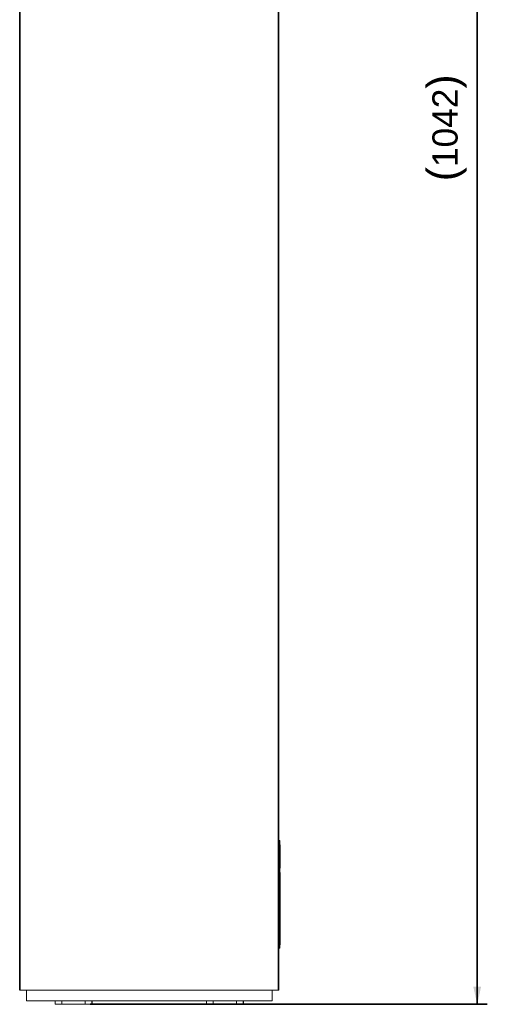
# Model space of a CAD drawing. Header units: millimetres. Extents: x 4 to 1188, y 1 to 840.
# Tile 75 of 123: x 589 to 682, y 244 to 439. Entities that reach past the tile are written whole.
import ezdxf

# ---------------------------------------------------------------- set-up
doc = ezdxf.new("R2010")
doc.units = ezdxf.units.MM
doc.layers.add('1', color=7, linetype='Continuous', true_color=0xffffff)
doc.styles.add('Arial Unicode MS', font='Arial Unicode MS')
doc.dimstyles.get("Standard").update_dxf_attribs({"dimtxt": 0.18, "dimasz": 0.18, "dimexe": 0.18, "dimexo": 0.0625, "dimgap": 0.09, "dimtad": 0, "dimtih": 1, "dimtoh": 1, "dimdec": 4, "dimzin": 0, "dimdsep": 46, "dimtxsty": 'Standard', "dimcen": 0.09, "dimadec": 0, "dimazin": 0, "dimtfac": 1, "dimtdec": 4, "dimtofl": 0, "dimtmove": 0, "dimatfit": 3, "dimfxl": 0, "dimtolj": 1, "dimtzin": 0, "dimarcsym": 0})

# ---------------------------------------------------------------- blocks, each defined once
blk = doc.blocks.new('_U14')
at = {"layer": '1', "color": 18, "lineweight": 35}
for p, q in [((639.03, 591.45), (681.93, 591.45)), ((679.93, 244.09), (679.93, 591.45)), ((603.22, 244.09), (681.93, 244.09))]:
    blk.add_line(p, q, dxfattribs=at)
at = {"layer": '1', "color": 18, "lineweight": 70}
for points in [[(679.93, 591.45), (680.7, 587.95), (679.15, 587.95)], [(679.93, 244.09), (679.15, 247.59), (680.7, 247.59)]]:
    blk.add_solid(points, dxfattribs=at)
at = {"layer": '1', "color": 18, "linetype": 'Continuous', "lineweight": 13, "insert": (677.86, 407.21), "char_height": 5, "attachment_point": 7, "rotation": 90, "line_spacing_factor": 1.047437, "style": 'Arial Unicode MS'}
blk.add_mtext('\\fArial Unicode MS|b0|i0;\\W1.0000;{\\H1.21x;(}1042{\\H1.21x;)}', dxfattribs=at)

msp = doc.modelspace()

# ---------------------------------------------------------------- linework, layer by layer
at = {"layer": '1', "color": 154, "linetype": 'Continuous', "lineweight": 13}
for p, q in [((589.2585, 462.6842), (589.2585, 246.8746)), ((640.5919, 462.4817), (640.5919, 246.8746)), ((640.5919, 276.5413), (640.8252, 276.5413)), ((640.8252, 276.5413), (640.8252, 255.208)), ((640.8675, 275.0241), (640.8675, 275.0241)), ((640.8675, 274.9091), (640.8675, 274.913)), ((640.8675, 274.7933), (640.8675, 274.8019)), ((640.8675, 274.6822), (640.8675, 274.6822)), ((640.8675, 274.5711), (640.8675, 274.5711)), ((640.8675, 273.8874), (640.8675, 273.8874)), ((640.8675, 273.7763), (640.8675, 273.7763)), ((640.8675, 272.973), (640.8675, 272.9815)), ((640.8675, 272.4004), (640.8675, 272.4089)), ((640.8675, 272.2893), (640.8675, 272.2893)), ((640.8675, 272.1782), (640.8675, 272.1782)), ((640.8675, 272.1782), (640.8675, 272.1782)), ((640.8675, 271.6056), (640.8675, 271.6056)), ((640.8675, 271.4945), (640.8675, 271.4945)), ((640.8675, 271.4864), (640.8675, 271.4945)), ((640.8585, 270.208), (640.8252, 270.208)), ((640.8585, 270.208), (640.8585, 255.8746)), ((640.8585, 255.8746), (640.8252, 255.8746)), ((640.5919, 255.208), (640.8252, 255.208)), ((589.2585, 246.8746), (589.3043, 246.8746)), ((589.3043, 246.8746), (640.5461, 246.8746)), ((590.5919, 244.758), (590.5919, 246.8746)), ((639.2585, 244.758), (639.2585, 246.8746)), ((640.5461, 246.8746), (640.5919, 246.8746)), ((639.2585, 244.758), (590.5919, 244.758)), ((596.2585, 244.758), (596.2585, 244.0913)), ((596.3009, 244.0913), (596.2585, 244.0913)), ((596.3009, 244.0913), (596.3009, 244.758)), ((597.6316, 244.0913), (596.3009, 244.0913)), ((597.6316, 244.758), (597.6316, 244.0913)), ((597.6316, 244.0913), (602.2188, 244.0913)), ((602.2188, 244.0913), (602.2188, 244.758)), ((603.5495, 244.0913), (602.2188, 244.0913)), ((603.5495, 244.758), (603.5495, 244.0913)), ((603.5919, 244.0913), (603.5495, 244.0913)), ((603.5919, 244.0913), (603.5919, 244.758)), ((626.2585, 244.758), (626.2585, 244.0913)), ((626.3009, 244.0913), (626.2585, 244.0913)), ((626.3009, 244.0913), (626.3009, 244.758)), ((627.6316, 244.0913), (626.3009, 244.0913)), ((627.6316, 244.758), (627.6316, 244.0913)), ((627.6316, 244.0913), (632.2188, 244.0913)), ((632.2188, 244.0913), (632.2188, 244.758)), ((633.5495, 244.0913), (632.2188, 244.0913)), ((633.5495, 244.758), (633.5495, 244.0913)), ((633.5919, 244.0913), (633.5495, 244.0913)), ((633.5919, 244.0913), (633.5919, 244.758))]:
    msp.add_line(p, q, dxfattribs=at)
at = {"layer": '1', "color": 154, "linetype": 'Continuous', "lineweight": 35}
for p, q in [((589.3043, 462.7026), (589.3043, 246.8746)), ((640.5461, 462.4093), (640.5461, 246.8746))]:
    msp.add_line(p, q, dxfattribs=at)
at = {"layer": '1', "color": 154, "linetype": 'Continuous', "lineweight": 13}
for points in [[(640.8675, 275.7078), (640.8252, 275.7078)], [(640.8675, 275.7035), (640.8675, 275.7078)], [(640.8252, 274.913), (640.8675, 274.913)], [(640.8252, 274.8019), (640.8675, 274.8019)], [(640.8252, 273.7763), (640.8675, 273.7763)], [(640.8675, 274.913), (640.8675, 274.9172)], [(640.8675, 274.8019), (640.8675, 274.8066)], [(640.8675, 272.0585), (640.8252, 272.0585)], [(640.8252, 271.9474), (640.8675, 271.9474)], [(640.8675, 271.8363), (640.8252, 271.8363)], [(640.8252, 271.4945), (640.8675, 271.4945)], [(640.8675, 271.2637), (640.8252, 271.2637)], [(640.8675, 272.0514), (640.8675, 272.0585)], [(640.8675, 271.8363), (640.8675, 271.8375)], [(640.8675, 271.8288), (640.8675, 271.8363)], [(640.8675, 271.4945), (640.8675, 271.4952)], [(640.8675, 271.2637), (640.8675, 271.264)], [(640.8675, 271.2553), (640.8675, 271.2637)], [(640.8252, 271.1526), (640.8675, 271.1526)], [(640.8252, 271.0415), (640.8675, 271.0415)], [(640.8675, 271.1526), (640.8675, 271.1527)], [(640.8675, 271.1524), (640.8675, 271.1526)], [(640.8675, 271.0415), (640.8675, 271.0498)]]:
    msp.add_open_spline(points, degree=1, dxfattribs=at)
for points, knots in [([(640.8675, 275.6864), (640.8675, 275.7035), (640.8675, 274.9172), (640.8675, 274.9343), (640.8675, 274.9514), (640.8675, 274.96), (640.8675, 274.9771), (640.8675, 274.9941), (640.8675, 275.0112), (640.8675, 275.0198), (640.8675, 275.0369), (640.8675, 275.054), (640.8675, 275.0625), (640.8675, 275.0796), (640.8675, 275.0882), (640.8675, 275.1052), (640.8675, 275.1223), (640.8675, 275.1394), (640.8675, 275.1565), (640.8675, 275.1736), (640.8675, 275.1822), (640.8675, 275.1993), (640.8675, 275.2078), (640.8675, 275.2249), (640.8675, 275.242), (640.8675, 275.2591), (640.8675, 275.2676), (640.8675, 275.2847), (640.8675, 275.3018), (640.8675, 275.3104), (640.8675, 275.3275), (640.8675, 275.3445), (640.8675, 275.3616), (640.8675, 275.3702), (640.8675, 275.3873), (640.8675, 275.4044), (640.8675, 275.4129), (640.8675, 275.43), (640.8675, 275.4471), (640.8675, 275.4642), (640.8675, 275.4813), (640.8675, 275.4984), (640.8675, 275.5155), (640.8675, 275.5326), (640.8675, 275.5411), (640.8675, 275.5582), (640.8675, 275.5753), (640.8675, 275.5838), (640.8675, 275.6009), (640.8675, 275.618), (640.8675, 275.6266), (640.8675, 275.6437), (640.8675, 275.6608), (640.8675, 275.6778), (640.8675, 275.6864), (640.8675, 275.7035)], [0, 0, 0.00543487, 0.50543487, 0.51630438, 0.52717394, 0.5326087, 0.54347826, 0.55434789, 0.56521739, 0.57065227, 0.58152165, 0.5923914, 0.59782603, 0.60869565, 0.6141304, 0.62500003, 0.63586953, 0.64673916, 0.65760879, 0.66847829, 0.67391304, 0.68478255, 0.69021742, 0.70108693, 0.71195655, 0.72282606, 0.72826093, 0.73913043, 0.74999994, 0.75543481, 0.76630432, 0.77717394, 0.78804345, 0.79347832, 0.80434783, 0.81521733, 0.8206522, 0.83152171, 0.84239133, 0.85326084, 0.86413034, 0.87500009, 0.8858696, 0.8967391, 0.90217397, 0.91304348, 0.9239131, 0.92934773, 0.94021748, 0.95108699, 0.95652174, 0.96739124, 0.97826087, 0.9891305, 0.99456513, 1, 1]), ([(640.8675, 274.6822), (640.8675, 274.6864), (640.8675, 274.695), (640.8675, 274.7035), (640.8675, 274.7206), (640.8675, 274.7291), (640.8675, 274.7462), (640.8675, 274.7633), (640.8675, 274.7804), (640.8675, 274.7933), (640.8252, 274.7933)], [0, 0, 0.03851336, 0.09296939, 0.14742481, 0.25633626, 0.31079229, 0.41970313, 0.52861458, 0.63752604, 0.73049307, 1, 1]), ([(640.8675, 274.5711), (640.8675, 274.5753), (640.8675, 274.5924), (640.8675, 274.6095), (640.8675, 274.6266), (640.8675, 274.6437), (640.8675, 274.6522), (640.8675, 274.6693), (640.8675, 274.6822), (640.8252, 274.6822)], [0, 0, 0.03851874, 0.14742918, 0.25633962, 0.36525006, 0.4741605, 0.52861541, 0.63752585, 0.7304961, 1, 1]), ([(640.8252, 274.1182), (640.8675, 274.1182), (640.8675, 274.1223), (640.8675, 274.1308), (640.8675, 274.1393), (640.8675, 274.1564), (640.8675, 274.165), (640.8675, 274.1821), (640.8675, 274.1992), (640.8675, 274.2163), (640.8675, 274.2334), (640.8675, 274.2505), (640.8675, 274.2676), (640.8675, 274.2761), (640.8675, 274.2932), (640.8675, 274.3103), (640.8675, 274.3274), (640.8675, 274.3359), (640.8675, 274.353), (640.8675, 274.3701), (640.8675, 274.3872), (640.8675, 274.4043), (640.8675, 274.4214), (640.8675, 274.43), (640.8675, 274.4471), (640.8675, 274.4641), (640.8675, 274.4727), (640.8675, 274.4898), (640.8675, 274.5069), (640.8675, 274.524), (640.8675, 274.5411), (640.8675, 274.5496), (640.8675, 274.5667), (640.8675, 274.5711), (640.8252, 274.5711)], [0, 0, 0.07815478, 0.08933345, 0.10512834, 0.12092323, 0.15251302, 0.16830791, 0.19989761, 0.23148775, 0.26307754, 0.29466732, 0.32625693, 0.35784672, 0.3736417, 0.40523149, 0.43682092, 0.46841088, 0.48420586, 0.51579547, 0.54738526, 0.57897505, 0.61056483, 0.64215462, 0.65794942, 0.68953921, 0.721129, 0.7369238, 0.76851359, 0.80010337, 0.83169316, 0.86328277, 0.87907775, 0.91066771, 0.92184103, 1, 1]), ([(640.8675, 273.8874), (640.8675, 273.8886), (640.8675, 273.9057), (640.8675, 273.9143), (640.8675, 273.9314), (640.8675, 273.9399), (640.8675, 273.957), (640.8675, 273.9741), (640.8675, 273.9912), (640.8675, 273.9985), (640.8252, 273.9985)], [0, 0, 0.07151708, 0.17577228, 0.22789871, 0.33215391, 0.38428151, 0.48853554, 0.59279073, 0.69704477, 0.74214059, 1, 1]), ([(640.8675, 273.7763), (640.8675, 273.7763), (640.8675, 273.7774), (640.8675, 273.7859), (640.8675, 273.803), (640.8675, 273.8116), (640.8675, 273.8287), (640.8675, 273.8458), (640.8675, 273.8629), (640.8675, 273.88), (640.8675, 273.8874), (640.8252, 273.8874)], [0, 0, 0.02602625, 0.07214442, 0.12419722, 0.22830164, 0.28035444, 0.38446003, 0.48856445, 0.59267004, 0.69677447, 0.74252482, 1, 1]), ([(640.8252, 272.9815), (640.8675, 272.9815), (640.8675, 272.9858), (640.8675, 273.0029), (640.8675, 273.02), (640.8675, 273.0371), (640.8675, 273.0456), (640.8675, 273.0627), (640.8675, 273.0712), (640.8675, 273.0883), (640.8675, 273.0969), (640.8675, 273.114), (640.8675, 273.1225), (640.8675, 273.1396), (640.8675, 273.1567), (640.8675, 273.1653), (640.8675, 273.1823), (640.8675, 273.1994), (640.8675, 273.208), (640.8675, 273.2251), (640.8675, 273.2422), (640.8675, 273.2593), (640.8675, 273.2764), (640.8675, 273.2849), (640.8675, 273.302), (640.8675, 273.3191), (640.8675, 273.3276), (640.8675, 273.3447), (640.8675, 273.3533), (640.8675, 273.3704), (640.8675, 273.3875), (640.8675, 273.4046), (640.8675, 273.4216), (640.8675, 273.4387), (640.8675, 273.4473), (640.8675, 273.4644), (640.8675, 273.4815), (640.8675, 273.4986), (640.8675, 273.5071), (640.8675, 273.5242), (640.8675, 273.5413), (640.8675, 273.5498), (640.8675, 273.5669), (640.8675, 273.5755), (640.8675, 273.5926), (640.8675, 273.6011), (640.8675, 273.6182), (640.8675, 273.6268), (640.8675, 273.6438), (640.8675, 273.6524), (640.8675, 273.6567), (640.8252, 273.6567)], [0, 0, 0.05540944, 0.0633268, 0.08572031, 0.10811382, 0.13050758, 0.14170423, 0.16409799, 0.17529464, 0.1976884, 0.20888505, 0.23127881, 0.24247542, 0.26486921, 0.28726273, 0.29845962, 0.32085313, 0.34324664, 0.35444354, 0.37683705, 0.39923083, 0.42162434, 0.44401786, 0.45521475, 0.47760826, 0.50000203, 0.51119866, 0.53359244, 0.54478907, 0.56718284, 0.58957636, 0.61196987, 0.63436365, 0.65675717, 0.66795406, 0.69034757, 0.71274108, 0.73513485, 0.74633148, 0.76872526, 0.79111877, 0.80231567, 0.82470918, 0.83590608, 0.85829959, 0.86949648, 0.89188999, 0.90308689, 0.9254804, 0.93667727, 0.94459445, 1, 1]), ([(640.8675, 274.892), (640.8675, 274.9091), (640.8675, 274.8066), (640.8675, 274.8236), (640.8675, 274.8407), (640.8675, 274.8578), (640.8675, 274.8749), (640.8675, 274.892), (640.8675, 274.9091)], [0, 0, 0.04166702, 0.54166702, 0.62500058, 0.70833368, 0.79166678, 0.87500035, 0.95833345, 1, 1]), ([(640.8675, 273.9985), (640.8675, 274.0156), (640.8675, 274.0327), (640.8675, 274.0412), (640.8675, 274.0583), (640.8675, 274.0754), (640.8675, 274.0925), (640.8675, 274.1011), (640.8675, 274.1181)], [0, 0, 0.14286929, 0.28574262, 0.35717988, 0.50005321, 0.64292814, 0.78580107, 0.85723873, 1, 1]), ([(640.8675, 273.6568), (640.8675, 273.6568), (640.8675, 273.6611), (640.8675, 273.6615), (640.8675, 273.6623), (640.8675, 273.663), (640.8675, 273.6638), (640.8675, 273.6645), (640.8675, 273.6649), (640.8675, 273.6656), (640.8675, 273.6661), (640.8675, 273.6747), (640.8675, 273.6918), (640.8675, 273.7003), (640.8675, 273.7174), (640.8675, 273.726), (640.8675, 273.7431), (640.8675, 273.7516), (640.8675, 273.7687), (640.8675, 273.7763)], [0, 0, 0.00008235, 0.02743058, 0.06501574, 0.1401861, 0.21535643, 0.2905266, 0.36569731, 0.40328221, 0.47845292, 0.51550681, 0.55309221, 0.62826216, 0.66584756, 0.74101836, 0.77860292, 0.85377371, 0.89135911, 0.96652907, 1, 1]), ([(640.8675, 272.8619), (640.8675, 272.8661), (640.8675, 272.8747), (640.8675, 272.8918), (640.8675, 272.9089), (640.8675, 272.926), (640.8675, 272.9431), (640.8675, 272.9516), (640.8675, 272.9687), (640.8675, 272.973), (640.8252, 272.973)], [0, 0, 0.03850583, 0.09296069, 0.20186857, 0.31077798, 0.41968617, 0.52859406, 0.58304892, 0.6919568, 0.73046177, 1, 1]), ([(640.8252, 272.7508), (640.8675, 272.7508), (640.8675, 272.755), (640.8675, 272.7636), (640.8675, 272.7807), (640.8675, 272.7978), (640.8675, 272.8149), (640.8675, 272.832), (640.8675, 272.849), (640.8675, 272.8576), (640.8675, 272.8619), (640.8252, 272.8619)], [0, 0, 0.21231914, 0.24264882, 0.28554098, 0.37132673, 0.45711177, 0.54289657, 0.62868256, 0.7144676, 0.75736048, 0.78768948, 1, 1]), ([(640.8252, 272.52), (640.8675, 272.52), (640.8675, 272.5243), (640.8675, 272.5328), (640.8675, 272.5499), (640.8675, 272.567), (640.8675, 272.5841), (640.8675, 272.5927), (640.8675, 272.6098), (640.8675, 272.6268), (640.8675, 272.6311), (640.8252, 272.6311)], [0, 0, 0.21231914, 0.24264765, 0.28554151, 0.3713254, 0.45711169, 0.5428975, 0.58578945, 0.6715755, 0.75735963, 0.78768932, 1, 1]), ([(640.8252, 272.4089), (640.8675, 272.4089), (640.8675, 272.416), (640.8675, 272.4331), (640.8675, 272.4417), (640.8675, 272.4588), (640.8675, 272.4759), (640.8675, 272.493), (640.8675, 272.5101), (640.8675, 272.5186), (640.8675, 272.52)], [0, 0, 0.26531691, 0.31070015, 0.41796545, 0.4715972, 0.57886249, 0.68612779, 0.79339069, 0.90065599, 0.95428954, 1, 1]), ([(640.8252, 272.0671), (640.8675, 272.0671), (640.8675, 272.0713), (640.8675, 272.0799), (640.8675, 272.097), (640.8675, 272.1141), (640.8675, 272.1312), (640.8675, 272.1483), (640.8675, 272.1568), (640.8675, 272.1739), (640.8675, 272.1824), (640.8675, 272.1995), (640.8675, 272.2166), (640.8675, 272.2337), (640.8675, 272.2508), (640.8675, 272.2679), (640.8675, 272.2765), (640.8675, 272.2935), (640.8675, 272.3021), (640.8675, 272.3192), (640.8675, 272.3277), (640.8675, 272.3448), (640.8675, 272.3619), (640.8675, 272.379), (640.8675, 272.3876), (640.8675, 272.3961), (640.8675, 272.4004), (640.8252, 272.4004)], [0, 0, 0.10037988, 0.11471879, 0.13499661, 0.17555318, 0.21610883, 0.25666562, 0.29722218, 0.3175, 0.35805679, 0.37833462, 0.41889118, 0.45944683, 0.50000362, 0.54056018, 0.58111583, 0.60139457, 0.64195045, 0.66222918, 0.70278484, 0.72306357, 0.76361945, 0.80417601, 0.84473257, 0.8650104, 0.88528845, 0.8996272, 1, 1]), ([(640.8675, 272.6311), (640.8675, 272.6482), (640.8675, 272.6653), (640.8675, 272.6824), (640.8675, 272.6995), (640.8675, 272.708), (640.8675, 272.7251), (640.8675, 272.7422), (640.8675, 272.7508)], [0, 0, 0.14282095, 0.28569394, 0.42856732, 0.5714403, 0.64287799, 0.78575097, 0.92862595, 1, 1]), ([(640.8675, 272.0585), (640.8675, 272.0604), (640.8675, 272.0775), (640.8675, 272.0946), (640.8675, 272.1031), (640.8675, 272.1203), (640.8675, 272.1374), (640.8675, 272.1545), (640.8675, 272.1716)], [0, 0, 0.01629392, 0.16763312, 0.31897148, 0.39464488, 0.54598324, 0.69732244, 0.8486608, 1, 1]), ([(640.8675, 272.0514), (640.8675, 271.8363), (640.8675, 271.8363), (640.8675, 271.6056), (640.8675, 271.6056), (640.8675, 271.8375)], [0, 0, 0.23450995, 0.36498573, 0.61661785, 0.74709363, 1, 1]), ([(640.8675, 271.8288), (640.8675, 271.4952), (640.8675, 271.5123), (640.8675, 271.5294), (640.8675, 271.5465), (640.8675, 271.5636), (640.8675, 271.5722), (640.8675, 271.5893), (640.8675, 271.6064), (640.8675, 271.615), (640.8675, 271.6321), (640.8675, 271.6406), (640.8675, 271.6577), (640.8675, 271.6663), (640.8675, 271.6834), (640.8675, 271.7005), (640.8675, 271.7091), (640.8675, 271.7262), (640.8675, 271.7433), (640.8675, 271.7604), (640.8675, 271.7775), (640.8675, 271.7946), (640.8675, 271.8032), (640.8675, 271.8203), (640.8675, 271.8288)], [0, 0, 0.5, 0.52564081, 0.55128161, 0.57692328, 0.60256408, 0.61538463, 0.64102543, 0.66666624, 0.67948736, 0.70512816, 0.71794871, 0.74358951, 0.75640977, 0.78205144, 0.80769224, 0.82051279, 0.84615359, 0.8717944, 0.89743578, 0.92307672, 0.94871767, 0.96153808, 0.98717888, 1, 1]), ([(640.8675, 271.4864), (640.8675, 271.264), (640.8675, 271.2811), (640.8675, 271.2982), (640.8675, 271.3153), (640.8675, 271.3239), (640.8675, 271.341), (640.8675, 271.3495), (640.8675, 271.3666), (640.8675, 271.3838), (640.8675, 271.4009), (640.8675, 271.418), (640.8675, 271.4265), (640.8675, 271.4436), (640.8675, 271.4607), (640.8675, 271.4779), (640.8675, 271.4864)], [0, 0, 0.5, 0.5384621, 0.57692334, 0.61538501, 0.63461542, 0.67307666, 0.69230835, 0.73076959, 0.76923126, 0.80769251, 0.84615375, 0.86538544, 0.90384668, 0.94230792, 0.98076916, 1, 1]), ([(640.8675, 271.2553), (640.8675, 271.1527), (640.8675, 271.1698), (640.8675, 271.1869), (640.8675, 271.1954), (640.8675, 271.2125), (640.8675, 271.2297), (640.8675, 271.2468), (640.8675, 271.2553)], [0, 0, 0.5, 0.58333271, 0.66666636, 0.70833225, 0.79166775, 0.87500047, 0.95833318, 1, 1]), ([(640.8675, 271.1353), (640.8675, 271.1524), (640.8675, 271.0498), (640.8675, 271.0669), (640.8675, 271.084), (640.8675, 271.1011), (640.8675, 271.1182), (640.8675, 271.1353), (640.8675, 271.1524)], [0, 0, 0.04166682, 0.54166682, 0.62500047, 0.70833318, 0.79166775, 0.87500047, 0.95833411, 1, 1])]:
    msp.add_open_spline(points, degree=1, knots=knots, dxfattribs=at)

# ---------------------------------------------------------------- dimensions: what is measured, and where the dimension line sits
at = {"layer": '1', "color": 18, "linetype": 'Continuous', "lineweight": 13}
dim = msp.add_linear_dim(base=(679.9252, 591.4528), p1=(599.9252, 244.0913), p2=(614.9252, 591.4528), angle=90, dimstyle='Standard', override={"dimtxt": 5, "dimasz": 3.5, "dimexe": 2, "dimexo": 1, "dimgap": 2.5, "dimtad": 1, "dimtih": 0, "dimtoh": 0, "dimdec": 0, "dimlfac": 3, "dimzin": 8, "dimdsep": 44, "dimlunit": 2, "dimpost": '(<>)', "dimtxsty": 'Arial Unicode MS', "dimsah": 1, "dimse1": 0, "dimse2": 0, "dimsd1": 0, "dimsd2": 0, "dimclrd": 18, "dimclre": 18, "dimclrt": 18, "dimtm": -0.1, "dimtfac": 0.4, "dimtdec": 2, "dimtofl": 1, "dimtmove": 0, "dimtzin": 8, "dimlwd": 35, "dimlwe": 35}, dxfattribs=at)
dim.commit()
dim.dimension.update_dxf_attribs({"geometry": '_U14', "text_midpoint": (679.9252, 417.7721), "dimtype": 160})

doc.saveas('drawing.dxf')
